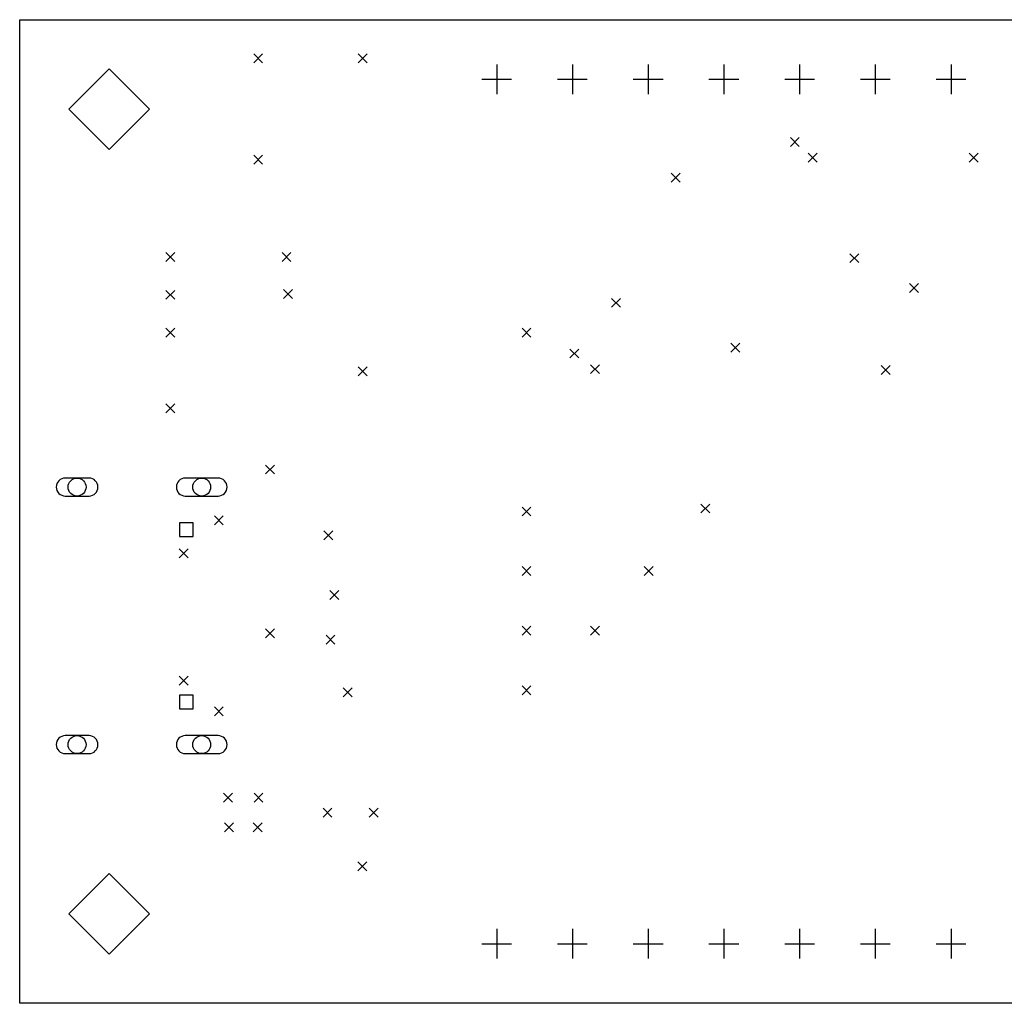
# Model space of a CAD drawing. Header units: millimetres. Extents: x 30 to 100.1, y -83.7 to -32.
# Tile 2 of 3: x 32 to 65, y -65 to -32. Entities that reach past the tile are written whole.
import ezdxf

# ---------------------------------------------------------------- set-up
doc = ezdxf.new("R2010")
doc.units = ezdxf.units.MM
doc.layers.add('BLACK', color=250, linetype='CONTINUOUS')

msp = doc.modelspace()

# ---------------------------------------------------------------- linework, layer by layer
at = {"layer": 'BLACK', "linetype": 'CONTINUOUS'}
for p, q in [((32, -32), (94.5, -32)), ((32, -65), (32, -32)), ((39.85, -33.15), (40.15, -33.45)), ((40.15, -33.15), (39.85, -33.45)), ((43.35, -33.15), (43.65, -33.45)), ((43.65, -33.15), (43.35, -33.45)), ((35, -33.65), (33.65, -35)), ((36.35, -35), (35, -33.65)), ((48, -33.5), (48, -34.5)), ((50.54, -33.5), (50.54, -34.5)), ((53.08, -33.5), (53.08, -34.5)), ((55.62, -33.5), (55.62, -34.5)), ((58.16, -33.5), (58.16, -34.5)), ((60.7, -33.5), (60.7, -34.5)), ((63.24, -33.5), (63.24, -34.5)), ((47.5, -34), (48.5, -34)), ((50.04, -34), (51.04, -34)), ((52.58, -34), (53.58, -34)), ((55.12, -34), (56.12, -34)), ((57.66, -34), (58.66, -34)), ((60.2, -34), (61.2, -34)), ((62.74, -34), (63.74, -34)), ((33.65, -35), (35, -36.35)), ((35, -36.35), (36.35, -35)), ((57.85, -35.95), (58.15, -36.25)), ((58.15, -35.95), (57.85, -36.25)), ((39.85, -36.55), (40.15, -36.85)), ((40.15, -36.55), (39.85, -36.85)), ((58.45, -36.475), (58.75, -36.775)), ((58.75, -36.475), (58.45, -36.775)), ((63.85, -36.475), (64.15, -36.775)), ((64.15, -36.475), (63.85, -36.775)), ((53.85, -37.15), (54.15, -37.45)), ((54.15, -37.15), (53.85, -37.45)), ((36.9, -39.81), (37.2, -40.11)), ((37.2, -39.81), (36.9, -40.11)), ((40.8, -39.81), (41.1, -40.11)), ((41.1, -39.81), (40.8, -40.11)), ((59.85, -39.85), (60.15, -40.15)), ((60.15, -39.85), (59.85, -40.15)), ((61.85, -40.85), (62.15, -41.15)), ((62.15, -40.85), (61.85, -41.15)), ((36.9, -41.08), (37.2, -41.38)), ((37.2, -41.08), (36.9, -41.38)), ((40.85, -41.05), (41.15, -41.35)), ((41.15, -41.05), (40.85, -41.35)), ((51.85, -41.35), (52.15, -41.65)), ((52.15, -41.35), (51.85, -41.65)), ((36.9, -42.35), (37.2, -42.65)), ((37.2, -42.35), (36.9, -42.65)), ((48.85, -42.35), (49.15, -42.65)), ((49.15, -42.35), (48.85, -42.65)), ((55.85, -42.85), (56.15, -43.15)), ((56.15, -42.85), (55.85, -43.15)), ((50.45, -43.05), (50.75, -43.35)), ((50.75, -43.05), (50.45, -43.35)), ((51.15, -43.575), (51.45, -43.875)), ((51.45, -43.575), (51.15, -43.875)), ((43.35, -43.65), (43.65, -43.95)), ((43.65, -43.65), (43.35, -43.95)), ((60.9, -43.6), (61.2, -43.9)), ((61.2, -43.6), (60.9, -43.9)), ((36.9, -44.89), (37.2, -45.19)), ((37.2, -44.89), (36.9, -45.19)), ((40.25, -46.94), (40.55, -47.24)), ((40.55, -46.94), (40.25, -47.24)), ((34.325, -47.38), (33.525, -47.38)), ((38.655, -47.38), (37.555, -47.38)), ((33.525, -47.98), (34.325, -47.98)), ((37.555, -47.98), (38.655, -47.98)), ((48.85, -48.35), (49.15, -48.65)), ((49.15, -48.35), (48.85, -48.65)), ((54.85, -48.25), (55.15, -48.55)), ((55.15, -48.25), (54.85, -48.55)), ((38.53, -48.65), (38.83, -48.95)), ((38.83, -48.65), (38.53, -48.95)), ((37.819812, -48.880188), (37.360188, -48.880188)), ((37.360188, -48.880188), (37.360188, -49.339812)), ((37.819812, -49.339812), (37.819812, -48.880188)), ((42.2, -49.15), (42.5, -49.45)), ((42.5, -49.15), (42.2, -49.45)), ((37.360188, -49.339812), (37.819812, -49.339812)), ((37.35, -49.75), (37.65, -50.05)), ((37.65, -49.75), (37.35, -50.05)), ((48.85, -50.35), (49.15, -50.65)), ((49.15, -50.35), (48.85, -50.65)), ((52.95, -50.35), (53.25, -50.65)), ((53.25, -50.35), (52.95, -50.65)), ((42.4, -51.15), (42.7, -51.45)), ((42.7, -51.15), (42.4, -51.45)), ((40.25, -52.44), (40.55, -52.74)), ((40.55, -52.44), (40.25, -52.74)), ((48.85, -52.35), (49.15, -52.65)), ((49.15, -52.35), (48.85, -52.65)), ((51.15, -52.35), (51.45, -52.65)), ((51.45, -52.35), (51.15, -52.65)), ((42.275, -52.65), (42.575, -52.95)), ((42.575, -52.65), (42.275, -52.95)), ((37.346229, -54.021089), (37.646229, -54.321089)), ((37.646229, -54.021089), (37.346229, -54.321089)), ((42.85, -54.4125), (43.15, -54.7125)), ((43.15, -54.4125), (42.85, -54.7125)), ((48.85, -54.35), (49.15, -54.65)), ((49.15, -54.35), (48.85, -54.65)), ((37.819812, -54.660188), (37.360188, -54.660188)), ((37.360188, -54.660188), (37.360188, -55.119812)), ((37.819812, -55.119812), (37.819812, -54.660188)), ((37.360188, -55.119812), (37.819812, -55.119812)), ((38.53, -55.05), (38.83, -55.35)), ((38.83, -55.05), (38.53, -55.35)), ((34.325, -56.02), (33.525, -56.02)), ((38.655, -56.02), (37.555, -56.02)), ((33.525, -56.62), (34.325, -56.62)), ((37.555, -56.62), (38.655, -56.62)), ((38.84, -57.95), (39.14, -58.25)), ((39.14, -57.95), (38.84, -58.25)), ((39.86, -57.95), (40.16, -58.25)), ((40.16, -57.95), (39.86, -58.25)), ((42.175, -58.45), (42.475, -58.75)), ((42.475, -58.45), (42.175, -58.75)), ((43.725, -58.45), (44.025, -58.75)), ((44.025, -58.45), (43.725, -58.75)), ((38.87, -58.95), (39.17, -59.25)), ((39.17, -58.95), (38.87, -59.25)), ((39.83, -58.95), (40.13, -59.25)), ((40.13, -58.95), (39.83, -59.25)), ((43.34, -60.25), (43.64, -60.55)), ((43.64, -60.25), (43.34, -60.55)), ((35, -60.65), (33.65, -62)), ((36.35, -62), (35, -60.65)), ((33.65, -62), (35, -63.35)), ((35, -63.35), (36.35, -62)), ((48, -62.5), (48, -63.5)), ((50.54, -62.5), (50.54, -63.5)), ((53.08, -62.5), (53.08, -63.5)), ((55.62, -62.5), (55.62, -63.5)), ((58.16, -62.5), (58.16, -63.5)), ((60.7, -62.5), (60.7, -63.5)), ((63.24, -62.5), (63.24, -63.5)), ((47.5, -63), (48.5, -63)), ((50.04, -63), (51.04, -63)), ((52.58, -63), (53.58, -63)), ((55.12, -63), (56.12, -63)), ((57.66, -63), (58.66, -63)), ((60.2, -63), (61.2, -63)), ((62.74, -63), (63.74, -63)), ((94.5, -65), (32, -65))]:
    msp.add_line(p, q, dxfattribs=at)
at = {"layer": 'BLACK'}
for centre in [(33.925, -47.68), (38.105, -47.68), (33.925, -56.32), (38.105, -56.32)]:
    msp.add_circle(centre, 0.3, dxfattribs=at)
for centre, start, end in [((33.525, -47.68), 90, 270), ((34.325, -47.68), 270, 450), ((37.555, -47.68), 90, 270), ((38.655, -47.68), 270, 450), ((33.525, -56.32), 90, 270), ((34.325, -56.32), 270, 450), ((37.555, -56.32), 90, 270), ((38.655, -56.32), 270, 450)]:
    msp.add_arc(centre, 0.3, start, end, dxfattribs=at)

doc.saveas('drawing.dxf')
